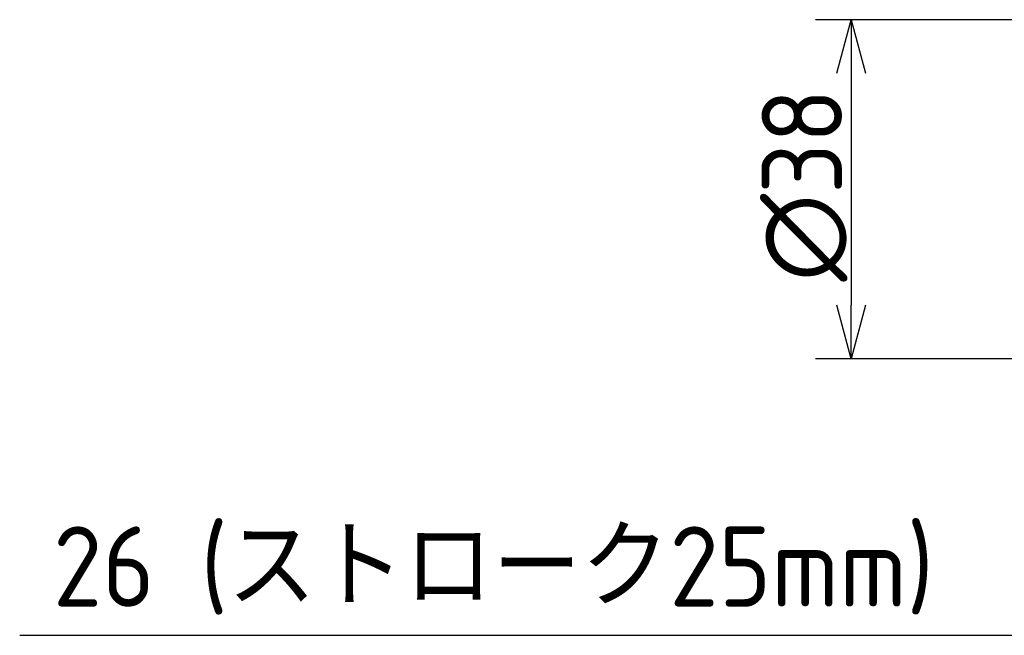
# Model space of a CAD drawing. Extents: x 47 to 331, y 126 to 256.
# Tile 1 of 3: x 47 to 157, y 150 to 219. Entities that reach past the tile are written whole.
import ezdxf

# ---------------------------------------------------------------- set-up
doc = ezdxf.new("R2010")
doc.units = 0
doc.header["$PDMODE"] = 3
doc.header["$PDSIZE"] = 2
doc.layers.get('0').update_dxf_attribs({"linetype": 'CONTINUOUS'})
doc.layers.get('DEFPOINTS').update_dxf_attribs({"linetype": 'CONTINUOUS'})
doc.layers.add('図形', color=7, linetype='CONTINUOUS')
doc.layers.add('寸法_文字', color=3, linetype='CONTINUOUS')
doc.layers.get('0').off()
doc.styles.add('DIMENSION', font='isocp.shx', dxfattribs={"bigfont": 'bigfont.shx'})
doc.dimstyles.get("Standard").update_dxf_attribs({"dimtxt": 0.18, "dimasz": 0.18, "dimexe": 0.18, "dimexo": 0.0625, "dimgap": 0.09, "dimtad": 0, "dimtih": 1, "dimtoh": 1, "dimzin": 0, "dimcen": 0.09, "dimazin": 3, "dimtfac": 1, "dimtofl": 0, "dimtmove": 0, "dimatfit": 3})

# ---------------------------------------------------------------- blocks, each defined once
blk = doc.blocks.new('_OPEN30')
at = {"color": 0, "linetype": 'BYBLOCK'}
for p, q in [((-1, 0.268), (0, 0)), ((0, 0), (-1, -0.268)), ((0, 0), (-1, 0))]:
    blk.add_line(p, q, dxfattribs=at)
blk = doc.blocks.new('*U10')
at = {"layer": '寸法_文字', "color": 3, "style": 'DIMENSION'}
blk.add_text('∅38', height=9, rotation=90, dxfattribs=at).set_placement((139, 189.65))
blk = doc.blocks.new('*D9')
at = {"layer": 'DEFPOINTS', "color": 0}
for p in [(167.20007, 218.99999), (140, 180.99999), (167.20005, 180.99999)]:
    blk.add_point(p, dxfattribs=at)
at = {"layer": '寸法_文字', "color": 3}
for p, q in [((166.20007, 218.99999), (136, 218.99999)), ((140, 212.99999), (140, 186.99999)), ((166.20005, 180.99999), (136, 180.99999))]:
    blk.add_line(p, q, dxfattribs=at)
at = {"layer": '図形'}
blk.add_blockref('*U10', (0, 0), dxfattribs=at)
at = {"layer": '寸法_文字', "color": 3, "xscale": 6, "yscale": 6, "zscale": 6}
for p, rotation in [((140, 218.99999), 90), ((140, 180.99999), 270)]:
    blk.add_blockref('_OPEN30', p, dxfattribs=dict(at, rotation=rotation))

msp = doc.modelspace()

# ---------------------------------------------------------------- linework, layer by layer
at = {"layer": '寸法_文字', "color": 3}
msp.add_line((46.882987, 150), (184.00006, 150), dxfattribs=at)

# ---------------------------------------------------------------- texts
at = {"layer": '寸法_文字', "color": 3, "style": 'DIMENSION'}
msp.add_text('26 (ストローク25mm)', height=9, dxfattribs=at).set_placement((50.614819, 153.207984))

# ---------------------------------------------------------------- dimensions: what is measured, and where the dimension line sits
at = {"layer": '寸法_文字'}
dim = msp.add_linear_dim(base=(140, 180.99999), p1=(167.20007, 218.99999), p2=(167.20005, 180.99999), angle=90, text='%%c<>', dimstyle='Standard', override={"dimscale": 2}, dxfattribs=at)
dim.commit()
dim.dimension.update_dxf_attribs({"geometry": '*D9', "text_midpoint": (140, 200), "dimtype": 128})

doc.saveas('drawing.dxf')
